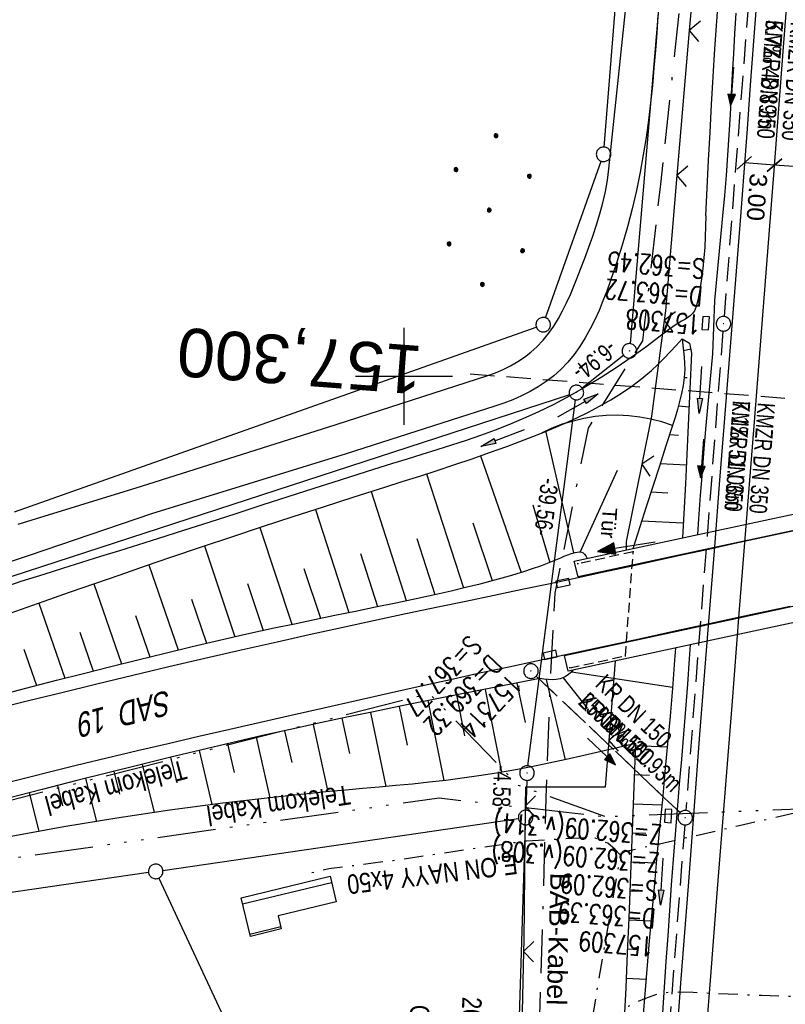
# Model space of a CAD drawing. Extents: x 510891 to 511237, y 467806 to 468748.
# Tile 11 of 28: x 510960 to 511039, y 468135 to 468237. Entities that reach past the tile are written whole.
import ezdxf
from ezdxf.enums import TextEntityAlignment as Align

# ---------------------------------------------------------------- set-up
doc = ezdxf.new("R2010")
doc.units = 0
doc.header["$LTSCALE"] = 10
doc.header["$MEASUREMENT"] = 0
for name, pattern in [('ACAD_ISO14W100', [25.5, 12, -3, 0.5, -3, 0.5, -3, 0.5, -3]), ('ACAD_ISO16W100', [73, 15, -6.5, 15, -6.5, 15, -7, 1, -7]), ('AUSGEZOGEN', [0]), ('LT00', [0]), ('LT08', [0.42, 0.2, -0.1, 0.02, -0.1]), ('LT12', [0.4, 0.3, -0.1]), ('LT17', [0.15, 0.1, -0.05]), ('STRICHLINIE2', [0.375, 0.25, -0.125])]:
    doc.linetypes.add(name, pattern=pattern)
doc.layers.get('0').update_dxf_attribs({"linetype": 'LT00'})
for name, color, linetype in [('--EK_FBR', 1, 'LT00'), ('--EK_Halt-Pfeil', 4, 'LT00'), ('--EK_Haltung', 7, 'STRICHLINIE2'), ('--EK_Haltung-Text', 140, 'LT00'), ('--EK_Schacht-Text', 5, 'LT00'), ('--EK_ST-93-1', 30, 'LT17'), ('--EL_DFK_AB_L', 21, 'LT00'), ('--EL_DFK_AB_P', 7, 'LT00'), ('--EL_Halt-Pfeil', 4, 'LT00'), ('--EL_Haltung', 182, 'STRICHLINIE2'), ('--EL_Haltung-Text', 182, 'LT00'), ('ABSTAND', 8, 'LT00'), ('BAB-KABEL', 220, 'ACAD_ISO16W100'), ('BAB-KABEL_TEXT', 221, 'Continuous'), ('BEMAßUNG', 255, 'Continuous'), ('DFK_AB_L', 21, 'LT00'), ('DFK_AB_P', 7, 'LT00'), ('DFK_BEB_SCHR', 254, 'LT00'), ('DFK_BEBAUUNG', 250, 'LT00'), ('DFK_BES-NAME', 255, 'LT00'), ('DFK_GZPKT', 250, 'LT00'), ('DFK_KATASTER', 250, 'LT00'), ('DFK_NUTZUNG', 250, 'LT00'), ('DL', 182, 'LT12'), ('DL_PFEIL', 201, 'LT00'), ('DL_TEXT', 182, 'LT00'), ('PFEIL', 140, 'AUSGEZOGEN'), ('STROM_TEXT', 80, 'Continuous'), ('STROM_UNTER', 80, 'LT08'), ('TELEKOM', 210, 'ACAD_ISO14W100'), ('TELEKOM_TEXT', 210, 'Continuous'), ('TOR_TEXT_B', 11, 'Continuous'), ('V099_AFBR_BAB', 250, 'LT00'), ('V099_BOESCH', 250, 'LT00'), ('V099_BOSCHUNG', 250, 'LT00'), ('V099_BR_KAPPE', 30, 'LT00'), ('V099_BR_WID', 30, 'LT17'), ('V099_GRABEN', 250, 'LT00'), ('V099_KA_PRUF', 182, 'LT00'), ('V099_LD_MARK', 250, 'LT00'), ('V099_RASTER', 250, 'LT00'), ('V099_SINKK', 182, 'LT00'), ('V099_TOR', 10, 'LT00'), ('V099_ZAUN', 40, 'LT00')]:
    doc.layers.add(name, color=color, linetype=linetype)
doc.styles.add('Arial', font='ARIAL.TTF')
doc.styles.add('Beschrift', font='ARIAL.TTF')
doc.styles.add('Haltungsbeschriftung', font='ARIAL.TTF', dxfattribs={"width": 0.75})
doc.styles.add('schachtbeschriftung', font='romans.shx', dxfattribs={"width": 0.75, "height": 2})
doc.styles.get("Standard").update_dxf_attribs({"font": 'ARIAL.TTF'})
doc.styles.add('Versorgungsltg', font='ARIAL.TTF', dxfattribs={"width": 0.8, "height": 2})

# ---------------------------------------------------------------- blocks, each defined once
blk = doc.blocks.new('SYMB7010')
at = {"color": 0, "linetype": 'ByBlock'}
for points in [[(-0.031408, 0.499213), (-0.093728, 0.49134), (-0.15457, 0.475719), (-0.212975, 0.452595), (-0.268021, 0.422333), (-0.31884, 0.385411), (-0.36463, 0.342411), (-0.40467, 0.29401), (-0.438329, 0.240973), (-0.465074, 0.184136), (-0.484486, 0.124395), (-0.496256, 0.062692), (-0.5002, 0)], [(-0.5002, 0), (-0.496256, -0.062692), (-0.484486, -0.124395), (-0.465075, -0.184136), (-0.438329, -0.240973), (-0.404671, -0.29401), (-0.36463, -0.342411), (-0.31884, -0.385411), (-0.268021, -0.422333), (-0.212975, -0.452595), (-0.154571, -0.475719), (-0.093728, -0.49134), (-0.031408, -0.499213), (0.031408, -0.499213)], [(0.5002, 0), (0.496256, 0.062692), (0.484485, 0.124395), (0.465074, 0.184136), (0.438329, 0.240973), (0.40467, 0.29401), (0.36463, 0.342411), (0.31884, 0.385411), (0.268021, 0.422333), (0.212975, 0.452595), (0.15457, 0.475719), (0.093728, 0.49134), (0.031408, 0.499213), (-0.031408, 0.499213)], [(0.031408, -0.499213), (0.093728, -0.491341), (0.15457, -0.475719), (0.212975, -0.452595), (0.268021, -0.422333), (0.31884, -0.385411), (0.36463, -0.342411), (0.404671, -0.294011), (0.438329, -0.240974), (0.465075, -0.184136), (0.484486, -0.124395), (0.496256, -0.062692), (0.500201, 0)]]:
    blk.add_lwpolyline(points, dxfattribs=at)
blk = doc.blocks.new('SYMB0003')
at = {"color": 0, "linetype": 'ByBlock'}
for p, q in [((-0.015712, 0), (0.010166, 0.012015)), ((0, -0.021257), (-0.015712, 0)), ((0.010166, 0.012015), (0, -0.021257))]:
    blk.add_line(p, q, dxfattribs=at)
for points in [[(-0.031395, 0.499013), (-0.093691, 0.491144), (-0.154509, 0.475528), (-0.21289, 0.452414), (-0.267913, 0.422164), (-0.318712, 0.385257), (-0.364484, 0.342274), (-0.404509, 0.293893), (-0.438154, 0.240877), (-0.464888, 0.184062), (-0.484292, 0.124345), (-0.496058, 0.062667), (-0.5, 0)], [(-0.5, 0), (-0.496058, -0.062667), (-0.484292, -0.124345), (-0.464888, -0.184062), (-0.438154, -0.240877), (-0.404509, -0.293893), (-0.364485, -0.342274), (-0.318712, -0.385257), (-0.267914, -0.422164), (-0.21289, -0.452414), (-0.154509, -0.475529), (-0.093691, -0.491144), (-0.031395, -0.499014), (0.031395, -0.499014)], [(0.5, 0), (0.496057, 0.062667), (0.484292, 0.124345), (0.464888, 0.184062), (0.438153, 0.240877), (0.404509, 0.293893), (0.364484, 0.342274), (0.318712, 0.385257), (0.267913, 0.422164), (0.21289, 0.452414), (0.154509, 0.475528), (0.093691, 0.491144), (0.031395, 0.499013), (-0.031395, 0.499013)], [(0.031395, -0.499014), (0.093691, -0.491144), (0.154509, -0.475529), (0.21289, -0.452414), (0.267914, -0.422164), (0.318712, -0.385257), (0.364485, -0.342274), (0.404509, -0.293893), (0.438154, -0.240877), (0.464889, -0.184062), (0.484292, -0.124345), (0.496058, -0.062667), (0.5, 0)]]:
    blk.add_lwpolyline(points, dxfattribs=at)
blk = doc.blocks.new('Ackerland7')
at = {"layer": 'DFK_NUTZUNG', "color": 0, "linetype": 'ByBlock'}
for p, q in [((-4, 3.93), (-4, 3.67)), ((-3.95, 3.63), (-3.95, 3.97)), ((-3.9, 3.99), (-3.9, 3.61)), ((-3.85, 3.6), (-3.85, 4)), ((-3.8, 3.99), (-3.8, 3.61)), ((-3.75, 3.63), (-3.75, 3.97)), ((-3.7, 3.93), (-3.7, 3.67)), ((-3.65, 3.8), (-3.65, 3.8)), ((3.7, 3.93), (3.7, 3.67)), ((3.75, 3.63), (3.75, 3.97)), ((3.8, 3.99), (3.8, 3.61)), ((3.85, 3.6), (3.85, 4)), ((3.9, 3.99), (3.9, 3.61)), ((3.95, 3.63), (3.95, 3.97)), ((4, 3.93), (4, 3.67)), ((4.05, 3.8), (4.05, 3.8)), ((-7.85, 0.13), (-7.85, -0.13)), ((-7.8, -0.17), (-7.8, 0.17)), ((-7.75, 0.19), (-7.75, -0.19)), ((-7.7, -0.2), (-7.7, 0.2)), ((-7.65, 0.19), (-7.65, -0.19)), ((-7.6, -0.17), (-7.6, 0.17)), ((-7.55, 0.13), (-7.55, -0.13)), ((-7.5, 0), (-7.5, 0)), ((-0.15, 0.13), (-0.15, -0.13)), ((-0.1, -0.17), (-0.1, 0.17)), ((-0.05, 0.19), (-0.05, -0.19)), ((0, -0.2), (0, 0.2)), ((0.05, 0.19), (0.05, -0.19)), ((0.1, -0.17), (0.1, 0.17)), ((0.15, 0.13), (0.15, -0.13)), ((0.2, 0), (0.2, 0)), ((7.55, 0.13), (7.55, -0.13)), ((7.6, -0.17), (7.6, 0.17)), ((7.65, 0.19), (7.65, -0.19)), ((7.7, -0.2), (7.7, 0.2)), ((7.75, 0.19), (7.75, -0.19)), ((7.8, -0.17), (7.8, 0.17)), ((7.85, 0.13), (7.85, -0.13)), ((7.9, 0), (7.9, 0)), ((-4, -3.67), (-4, -3.93)), ((-3.95, -3.97), (-3.95, -3.63)), ((-3.9, -3.61), (-3.9, -3.99)), ((-3.85, -4), (-3.85, -3.6)), ((-3.8, -3.61), (-3.8, -3.99)), ((-3.75, -3.97), (-3.75, -3.63)), ((-3.7, -3.67), (-3.7, -3.93)), ((-3.65, -3.8), (-3.65, -3.8)), ((3.7, -3.67), (3.7, -3.93)), ((3.75, -3.97), (3.75, -3.63)), ((3.8, -3.61), (3.8, -3.99)), ((3.85, -4), (3.85, -3.6)), ((3.9, -3.61), (3.9, -3.99)), ((3.95, -3.97), (3.95, -3.63)), ((4, -3.67), (4, -3.93)), ((4.05, -3.8), (4.05, -3.8))]:
    blk.add_line(p, q, dxfattribs=at)
for points in [[(-3.65, 3.8), (-3.67, 3.89), (-3.73, 3.96), (-3.81, 3.99), (-3.89, 3.99), (-3.97, 3.96), (-4.03, 3.89), (-4.05, 3.8), (-4.03, 3.71), (-3.97, 3.64), (-3.89, 3.6), (-3.81, 3.6), (-3.73, 3.64), (-3.67, 3.71), (-3.65, 3.8)], [(4.05, 3.8), (4.03, 3.89), (3.97, 3.96), (3.89, 3.99), (3.81, 3.99), (3.73, 3.96), (3.67, 3.89), (3.65, 3.8), (3.67, 3.71), (3.73, 3.64), (3.81, 3.61), (3.89, 3.61), (3.97, 3.64), (4.03, 3.71), (4.05, 3.8)], [(-7.5, 0), (-7.52, 0.09), (-7.58, 0.16), (-7.66, 0.19), (-7.74, 0.19), (-7.82, 0.16), (-7.88, 0.09), (-7.9, 0)], [(0.2, 0), (0.18, 0.09), (0.12, 0.16), (0.04, 0.19), (-0.04, 0.19), (-0.12, 0.16), (-0.18, 0.09), (-0.2, 0)], [(-0.2, 0), (-0.18, -0.09), (-0.12, -0.16), (-0.04, -0.19), (0.04, -0.19), (0.12, -0.16), (0.18, -0.09), (0.2, 0)], [(7.9, 0), (7.88, 0.09), (7.82, 0.16), (7.74, 0.19), (7.66, 0.19), (7.58, 0.16), (7.52, 0.09), (7.5, 0)], [(7.5, 0), (7.52, -0.09), (7.58, -0.16), (7.66, -0.19), (7.74, -0.19), (7.82, -0.16), (7.88, -0.09), (7.9, 0)], [(-7.9, 0), (-7.88, -0.09), (-7.82, -0.16), (-7.74, -0.19), (-7.66, -0.19), (-7.58, -0.16), (-7.52, -0.09), (-7.5, 0)], [(-3.65, -3.8), (-3.67, -3.71), (-3.73, -3.64), (-3.81, -3.61), (-3.89, -3.61), (-3.97, -3.64), (-4.03, -3.71), (-4.05, -3.8), (-4.03, -3.89), (-3.97, -3.96), (-3.89, -3.99), (-3.81, -3.99), (-3.73, -3.96), (-3.67, -3.89), (-3.65, -3.8)], [(4.05, -3.8), (4.03, -3.71), (3.97, -3.64), (3.89, -3.61), (3.81, -3.61), (3.73, -3.64), (3.67, -3.71), (3.65, -3.8), (3.67, -3.89), (3.73, -3.96), (3.81, -3.99), (3.89, -3.99), (3.97, -3.96), (4.03, -3.89), (4.05, -3.8)]]:
    blk.add_lwpolyline(points, dxfattribs=at)
blk = doc.blocks.new('Pfreil3')
at = {"layer": 'PFEIL'}
blk.add_hatch(color=256, dxfattribs=at).paths.add_polyline_path([(-1.55, 0.27), (-1.55, -0.27), (0, 0)])
for p, q in [((-1.55, 0), (-4.83, 0)), ((-1.55, -0.27), (-1.55, 0.27)), ((-1.55, 0.27), (0, 0)), ((0, 0), (-1.55, -0.27))]:
    blk.add_line(p, q, dxfattribs=at)
blk = doc.blocks.new('SYMB0070')
at = {"color": 0, "linetype": 'ByBlock'}
for p, q in [((-0.5, 0), (0.2, 0)), ((0.5, 0), (0.2, 0.1)), ((0.2, 0.1), (0.2, 0)), ((0.468, 0), (0.21, 0.086)), ((0.21, 0.086), (0.21, -0.086)), ((0.21, -0.086), (0.468, 0)), ((0.22, -0.072), (0.437, 0)), ((0.23, -0.058), (0.405, 0)), ((0.24, -0.045), (0.374, 0)), ((0.342, 0), (0.25, 0.031)), ((0.25, 0.031), (0.25, -0.031)), ((0.25, -0.031), (0.342, 0)), ((0.26, -0.017), (0.31, 0)), ((0.27, -0.003), (0.279, 0))]:
    blk.add_line(p, q, dxfattribs=at)
for points in [[(0.2, 0), (0.2, -0.1), (0.5, 0)], [(0.437, 0), (0.22, 0.072), (0.22, -0.072)], [(0.405, 0), (0.23, 0.058), (0.23, -0.058)], [(0.374, 0), (0.24, 0.045), (0.24, -0.045)], [(0.31, 0), (0.26, 0.017), (0.26, -0.017)], [(0.279, 0), (0.27, 0.003), (0.27, -0.003)]]:
    blk.add_lwpolyline(points, dxfattribs=at)
blk = doc.blocks.new('SYMB0011')
at = {"color": 0, "linetype": 'ByBlock'}
for p, q in [((0.5, 0), (-0.5, 0)), ((0, 0.5), (0, -0.5))]:
    blk.add_line(p, q, dxfattribs=at)
blk = doc.blocks.new('SYMB0024')
at = {"color": 0, "linetype": 'ByBlock'}
for p, q in [((-0.5, 0.5), (0, 0)), ((0, 0), (0.5, 0.5))]:
    blk.add_line(p, q, dxfattribs=at)
blk = doc.blocks.new('_Oblique')
at = {"color": 0, "linetype": 'ByBlock', "lineweight": -2}
blk.add_line((-0.5, -0.5), (0.5, 0.5), dxfattribs=at)
blk = doc.blocks.new('SYMB0652')
at = {"color": 0, "linetype": 'ByBlock'}
blk.add_lwpolyline([(-0.15, -0.075), (0.15, -0.075), (0.15, 0.075), (-0.15, 0.075), (-0.15, -0.075)], dxfattribs=at)

msp = doc.modelspace()

# ---------------------------------------------------------------- linework, layer by layer
at = {"layer": '--EK_FBR'}
for points in [[(511036.33, 468239.05), (511035.99, 468234.54), (511035.65, 468230.02), (511035.32, 468225.51), (511034.98, 468221), (511034.64, 468216.49), (511034.3, 468212.16), (511033.97, 468207.83), (511033.63, 468203.5), (511033.28, 468199.17), (511032.94, 468194.84), (511032.47, 468188.85), (511031.99, 468182.86), (511031.52, 468176.87), (511031.05, 468170.88), (511030.44, 468163.07), (511029.84, 468155.25), (511029.25, 468147.44), (511028.88, 468142.67), (511028.52, 468137.91), (511028.16, 468133.15)], [(511040.17, 468184.07), (511037.12, 468183.42), (511034.08, 468182.76), (511031.04, 468182.1), (511028.42, 468181.53), (511025.8, 468180.96), (511023.18, 468180.38), (511020.56, 468179.81), (511017.94, 468179.24), (511015.05, 468178.63), (511012.16, 468178.02), (511009.27, 468177.42), (511006.37, 468176.81), (511003.48, 468176.21), (511000.17, 468175.51), (510996.86, 468174.8), (510993.55, 468174.09), (510990.24, 468173.36), (510986.94, 468172.62), (510983.22, 468171.78), (510979.49, 468170.92), (510975.77, 468170.05), (510972.06, 468169.16), (510968.34, 468168.27), (510964.63, 468167.36), (510961.45, 468166.58), (510958.27, 468165.79)], [(510958.85, 468158.08), (510966.21, 468159.91), (510969.37, 468160.68), (510972.54, 468161.43), (510975.7, 468162.17), (510978.87, 468162.9), (510982.04, 468163.63), (510985.21, 468164.35), (510988.38, 468165.07), (510991.72, 468165.84), (510995.06, 468166.6), (510998.41, 468167.35), (511001.75, 468168.1), (511005.1, 468168.84), (511007.94, 468169.46), (511010.79, 468170.07), (511013.64, 468170.68), (511016.49, 468171.29), (511020.35, 468172.13), (511024.2, 468172.96), (511028.05, 468173.79), (511031.9, 468174.63), (511035.84, 468175.48), (511039.77, 468176.32)]]:
    msp.add_lwpolyline(points, dxfattribs=at)
at = {"layer": '--EK_Haltung'}
for p, q in [((511036.62, 468253.42), (511032.96, 468206.17)), ((511032.84, 468204.67), (511029.02, 468155.26)), ((511013.61, 468169.1), (511028.42, 468155.03)), ((511028.9, 468153.76), (511025.13, 468104.41))]:
    msp.add_line(p, q, dxfattribs=at)
at = {"layer": '--EK_ST-93-1', "ltscale": 2.5}
msp.add_line((511046.7, 468197.15), (511006.81, 468200.23), dxfattribs=at)
at = {"layer": '--EL_DFK_AB_L'}
for p, q in [((511032.35, 468310.32), (511023.27, 468203.38)), ((511022.62, 468202.17), (511018.34, 468198.8)), ((511012.76, 468159.85), (511017.65, 468197.6)), ((511012.64, 468158.36), (511012.54, 468155.28)), ((511010.39, 468083.97), (511012.5, 468153.78))]:
    msp.add_line(p, q, dxfattribs=at)
at = {"layer": '--EL_Haltung'}
for p, q in [((511036.62, 468253.42), (511032.96, 468206.17)), ((511032.84, 468204.67), (511029.02, 468155.26)), ((511013.61, 468169.1), (511028.42, 468155.03)), ((511028.9, 468153.76), (511025.13, 468104.41))]:
    msp.add_line(p, q, dxfattribs=at)
at = {"layer": 'BAB-KABEL', "ltscale": 0.03, "flags": 128}
msp.add_lwpolyline([(511063.96, 468740.16), (511063.49, 468733.84), (511060.19, 468701.53), (511057.08, 468664.66), (511056.43, 468650.82), (511054.99, 468627.35), (511052.95, 468605.43), (511049.19, 468596.3), (511059.09, 468575.15), (511054.14, 468520.82), (511051.23, 468479.15), (511037.23, 468470.79), (511045.26, 468448.06), (511044.92, 468439.98), (511042.53, 468409.45), (511040.82, 468387.58), (511040.8, 468380.74), (511039.87, 468360.42), (511037.49, 468335.46), (511035.52, 468314.42), (511033.55, 468298.99), (511031.58, 468281.79), (511031.07, 468265.01), (511029.2, 468245.62), (511027.96, 468234.25), (511026.41, 468219.83), (511024.54, 468203.66), (511018.95, 468194.66), (511015.54, 468177.67), (511015.02, 468168.02), (511014.61, 468156.54), (511013.25, 468109.86), (511013.37, 468096.38), (511012.91, 468071.59), (511011.78, 468057.76), (511009.4, 468029.9), (511008.05, 468012.12), (511006.58, 467994.77), (511005.67, 467973.47), (511004.31, 467950.83), (511002.95, 467933.27), (511001.25, 467917.29), (510999.1, 467894.74), (510997.06, 467871.06), (510995.03, 467842.74), (510993.67, 467820.56), (510993.46, 467817.79)], dxfattribs=at)
at = {"layer": 'BEMAßUNG'}
for p, q in [((511038.15, 468221.77), (511035.05, 468222.01)), ((511046.59, 468221.14), (511038.15, 468221.77))]:
    msp.add_line(p, q, dxfattribs=at)
at = {"layer": 'DFK_AB_L'}
for p, q in [((511032.35, 468310.32), (511023.27, 468203.38)), ((511022.62, 468202.17), (511018.34, 468198.8)), ((511012.76, 468159.85), (511017.65, 468197.6)), ((511012.64, 468158.36), (511012.54, 468155.28)), ((511010.39, 468083.97), (511012.5, 468153.78))]:
    msp.add_line(p, q, dxfattribs=at)
at = {"layer": 'DFK_BEB_SCHR'}
for p, q in [((510992.54, 468147.8), (510983.37, 468145.59)), ((510984.11, 468142.51), (510987.29, 468143.28))]:
    msp.add_line(p, q, dxfattribs=at)
at = {"layer": 'DFK_BEBAUUNG'}
msp.add_lwpolyline([(510983.21, 468146.26), (510992.38, 468148.47), (510993.01, 468145.85), (510987.02, 468144.41), (510987.35, 468143.05), (510984.17, 468142.28), (510983.21, 468146.26)], dxfattribs=at)
at = {"layer": 'DFK_KATASTER'}
for p, q in [((511020.61, 468223.64), (511027.56, 468310.75)), ((511014.58, 468206.04), (511020.3, 468222.18)), ((510959.88, 468186.04), (511013.62, 468205.08)), ((511017.04, 468198.11), (510913.04, 468164.18)), ((510975.16, 468149.08), (511011.78, 468154.42)), ((510973.68, 468148.86), (510919.67, 468140.98)), ((510974.74, 468148.29), (510990.45, 468114.59))]:
    msp.add_line(p, q, dxfattribs=at)
at = {"layer": 'DL'}
msp.add_line((511013.61, 468169.1), (511028.42, 468155.03), dxfattribs=at)
at = {"layer": 'STROM_UNTER', "flags": 128}
for points in [[(510935.81, 468055.66), (510936.53, 468056.2), (510937.26, 468056.2), (510942.05, 468054.39), (510945.97, 468052.97), (510953.12, 468050.29), (510961.12, 468047.27), (510968.86, 468044.39), (510976.37, 468041.64), (510983.97, 468038.71), (510992.48, 468035.5), (511002, 468031.83), (511007.63, 468029.67), (511008.63, 468029.46), (511009.35, 468029.07), (511010.18, 468030.16), (511011.56, 468033.35), (511012.65, 468035.73), (511013.05, 468040.33), (511013.49, 468045.46), (511014.03, 468051.81), (511014.06, 468057.65), (511014.09, 468063.43), (511014.13, 468069.94), (511014, 468077.49), (511013.86, 468081.47), (511013.85, 468082.83), (511013.74, 468083.43), (511013.48, 468084.14), (511012.27, 468085.78), (511010.77, 468088.06), (511009.63, 468090.72), (511008.1, 468094.63), (511007.48, 468096.09), (511007.33, 468097.63), (511007.42, 468100.22), (511007.58, 468105.61), (511007.87, 468113.1), (511008.03, 468118.86), (511008.31, 468125.09), (511008.47, 468132.62), (511017.35, 468132.07), (511018.85, 468131.98), (511019.6, 468132.11), (511020.32, 468132.75), (511021.84, 468134.1), (511023.11, 468135.09), (511024.8, 468135.88), (511026.15, 468136.37), (511027.61, 468136.57), (511029.76, 468136.51), (511036.81, 468136.2), (511047.62, 468135.83), (511054.76, 468135.57), (511057.98, 468135.43), (511060.38, 468135.85), (511063.2, 468136.61), (511064.14, 468137.66), (511065, 468138.73), (511065.14, 468141.12), (511065.33, 468144.83), (511065.55, 468149.34), (511065.61, 468151.12), (511066.97, 468157.53), (511067.86, 468161.75), (511070.98, 468163.82), (511075.96, 468166.48), (511083.46, 468169.33), (511090.08, 468171.9), (511095.64, 468173.7), (511099.03, 468174.85), (511098.46, 468176.56), (511096.2, 468183.29), (511094.16, 468190.57), (511092.32, 468198.34), (511091.58, 468202.36), (511091.32, 468203.84), (511089.9, 468204.91), (511088.92, 468205.64), (511088.5, 468205.91), (511087.37, 468204.27)], [(511087.78, 468204.23), (511088.55, 468204.78), (511090.41, 468203.36), (511088.81, 468173.87), (511068.89, 468169.01), (511067.55, 468168.25), (511066.46, 468166.91), (511065.86, 468165.91), (511065.36, 468164.65), (511064.68, 468161.5), (511064.55, 468160.62), (511058.25, 468159.09), (511034.5, 468153.66), (511022.7, 468150.98), (511022.27, 468150.67), (511018.9, 468131.17), (511017.81, 468125.2), (511017.52, 468123.31), (511016.9, 468122.35), (511016.07, 468121.86), (510995.28, 468104.91), (510993.55, 468102.99), (510992.55, 468102.36), (510981.24, 468098.12)], [(511022.27, 468150.67), (511021.75, 468151.24), (511020.97, 468151.87), (511020.25, 468152.17), (511019.69, 468152.4), (511018.98, 468152.45), (511012.61, 468152.1), (511010.34, 468151.77), (510998.87, 468150.08), (510992.25, 468149.23), (510990.51, 468148.83), (510990.74, 468148.08)]]:
    msp.add_lwpolyline(points, dxfattribs=at)
at = {"layer": 'TELEKOM', "ltscale": 0.05, "flags": 128}
for points in [[(510911.65, 468142.8), (510921.84, 468144.99), (510984.18, 468153.82), (511003.6, 468156.55), (511020.72, 468154.63), (511059.47, 468156.15), (511068.33, 468168.05), (511075.41, 468170.14), (511105.68, 468181.4), (511132.57, 468183.97), (511178.69, 468205.63), (511194.29, 468213.24), (511204.08, 468216.99)], [(511020.69, 468154.63), (511020.69, 468154.63), (511011.78, 468157.83), (511002.63, 468167.29), (510911.73, 468144.12)]]:
    msp.add_lwpolyline(points, dxfattribs=at)
at = {"layer": 'V099_AFBR_BAB'}
for points in [[(510960.26, 468184.78), (510972.94, 468188.67), (510993.02, 468195.04), (511008.63, 468200.1), (511009.42, 468200.38), (511010.2, 468200.71), (511010.96, 468201.09), (511011.7, 468201.52), (511012.4, 468201.99), (511013.07, 468202.51), (511013.69, 468203.06), (511014.32, 468203.72), (511014.89, 468204.43), (511015.41, 468205.17), (511015.89, 468205.95), (511016.33, 468206.76), (511016.74, 468207.59), (511017.13, 468208.44), (511017.49, 468209.3), (511017.84, 468210.17), (511018.18, 468211.05), (511018.61, 468212.19), (511019.03, 468213.33), (511019.44, 468214.46), (511019.81, 468215.61), (511020.16, 468216.75), (511020.46, 468217.9), (511020.73, 468219.06), (511020.94, 468220.23), (511021.09, 468221.41), (511023.55, 468244.88)], [(511036.33, 468239.05), (511035.99, 468234.54), (511035.65, 468230.02), (511035.32, 468225.51), (511034.98, 468221), (511034.64, 468216.49), (511034.3, 468212.16), (511033.97, 468207.83), (511033.63, 468203.5), (511033.28, 468199.17), (511032.94, 468194.84), (511032.47, 468188.85), (511031.99, 468182.86), (511031.52, 468176.87), (511031.05, 468170.88), (511030.44, 468163.07), (511029.84, 468155.25), (511029.25, 468147.44), (511028.88, 468142.67), (511028.52, 468137.91), (511028.16, 468133.15)], [(511026.15, 468237.24), (511026.03, 468235.42), (511025.89, 468233.61), (511025.74, 468231.8), (511025.57, 468229.99), (511025.38, 468228.19), (511025.17, 468226.4), (511024.92, 468224.61), (511024.64, 468222.83), (511024.32, 468221.06), (511023.93, 468219.16), (511023.49, 468217.28), (511023, 468215.4), (511022.46, 468213.53), (511021.87, 468211.66), (511021.23, 468209.78), (511020.87, 468208.78), (511020.48, 468207.78), (511020.08, 468206.8), (511019.64, 468205.83), (511019.17, 468204.89), (511018.66, 468203.97), (511018.11, 468203.09), (511017.51, 468202.25), (511016.85, 468201.45), (511016.14, 468200.71), (511015.41, 468200.07), (511014.64, 468199.48), (511013.82, 468198.94), (511012.97, 468198.45), (511012.09, 468198.01), (511011.19, 468197.6), (511010.28, 468197.24), (511009.35, 468196.93), (510994.02, 468192.01), (510974, 468185.84), (510961.37, 468181.55), (510936.67, 468173.37)], [(511040.17, 468184.07), (511037.12, 468183.42), (511034.08, 468182.76), (511031.04, 468182.1), (511028.42, 468181.53), (511025.8, 468180.96), (511023.18, 468180.38), (511020.56, 468179.81), (511017.94, 468179.24), (511015.05, 468178.63), (511012.16, 468178.02), (511009.27, 468177.42), (511006.37, 468176.81), (511003.48, 468176.21), (511000.17, 468175.51), (510996.86, 468174.8), (510993.55, 468174.09), (510990.24, 468173.36), (510986.94, 468172.62), (510983.22, 468171.78), (510979.49, 468170.92), (510975.77, 468170.05), (510972.06, 468169.16), (510968.34, 468168.27), (510964.63, 468167.36), (510961.45, 468166.58), (510958.27, 468165.79)], [(510958.85, 468158.08), (510966.21, 468159.91), (510969.37, 468160.68), (510972.54, 468161.43), (510975.7, 468162.17), (510978.87, 468162.9), (510982.04, 468163.63), (510985.21, 468164.35), (510988.38, 468165.07), (510991.72, 468165.84), (510995.06, 468166.6), (510998.41, 468167.35), (511001.75, 468168.1), (511005.1, 468168.84), (511007.94, 468169.46), (511010.79, 468170.07), (511013.64, 468170.68), (511016.49, 468171.29), (511020.35, 468172.13), (511024.2, 468172.96), (511028.05, 468173.79), (511031.9, 468174.63), (511035.84, 468175.48), (511039.77, 468176.32)]]:
    msp.add_lwpolyline(points, dxfattribs=at)
at = {"layer": 'V099_BOESCH'}
for points in [[(511028.63, 468203.86), (511028.72, 468203.23), (511028.79, 468202.6), (511028.85, 468201.97), (511028.89, 468201.34), (511028.9, 468200.72), (511028.85, 468199.89), (511028.74, 468199.06), (511028.58, 468198.23), (511028.38, 468197.41), (511028.15, 468196.59), (511027.91, 468195.77), (511027.65, 468194.95), (511026.97, 468192.84), (511026.3, 468190.74), (511025.62, 468188.64), (511024.95, 468186.56), (511024.27, 468184.48), (511023.55, 468182.24)], [(511027.65, 468194.95), (511026.55, 468195.31), (511025.43, 468195.6), (511024.29, 468195.81), (511023.14, 468195.94), (511021.98, 468195.99), (511020.82, 468195.96), (511019.67, 468195.85), (511018.53, 468195.66), (511017.4, 468195.4), (511016.29, 468195.06), (511015.21, 468194.65), (511014.16, 468194.16)], [(510957.87, 468167.05), (510961.03, 468167.87), (510964.2, 468168.67), (510966.99, 468169.38), (510969.78, 468170.09), (510972.58, 468170.79), (510975.38, 468171.47), (510978.18, 468172.15), (510980.98, 468172.81), (510983.79, 468173.45), (510986.61, 468174.07), (510988.7, 468174.51), (510990.79, 468174.95), (510992.88, 468175.37), (510994.98, 468175.8), (510997.07, 468176.23), (510999.16, 468176.67), (511001.24, 468177.11), (511003.32, 468177.56), (511004.84, 468177.9), (511006.34, 468178.26), (511007.85, 468178.63), (511009.35, 468179.02), (511010.85, 468179.44), (511012.35, 468179.9), (511013.23, 468180.18), (511014.1, 468180.48), (511014.96, 468180.8), (511015.79, 468181.15), (511016.14, 468181.31), (511016.49, 468181.46), (511016.85, 468181.61), (511017.23, 468181.74), (511017.63, 468181.84), (511017.84, 468181.88), (511018.06, 468181.9), (511018.26, 468181.88), (511018.43, 468181.81), (511018.59, 468181.68), (511018.72, 468181.51), (511018.84, 468181.3)], [(511017.4, 468169.68), (511017.17, 468169.47), (511016.93, 468169.27), (511016.68, 468169.1), (511016.43, 468168.95), (511016.06, 468168.82), (511015.67, 468168.75), (511015.26, 468168.73), (511014.84, 468168.75), (511014.41, 468168.79), (511013.98, 468168.85), (511005.09, 468167.11), (511002.34, 468166.55), (510999.59, 468166), (510996.84, 468165.43), (510994.1, 468164.86), (510991.36, 468164.28), (510988.62, 468163.68), (510985.42, 468162.97), (510982.22, 468162.23), (510979.03, 468161.48), (510975.85, 468160.71), (510972.67, 468159.93), (510969.48, 468159.13), (510966.31, 468158.33), (510962.72, 468157.41), (510959.13, 468156.49)], [(511023.87, 468162.17), (511022.08, 468161.74), (511020.29, 468161.32), (511018.5, 468160.91), (511016.71, 468160.51), (511014.92, 468160.13), (511013.12, 468159.76), (511011.32, 468159.42), (511009.51, 468159.1), (511007.7, 468158.81), (511006, 468158.57), (511004.29, 468158.36), (511002.58, 468158.16), (511000.87, 468157.98), (510999.15, 468157.82), (510997.44, 468157.66), (510995.72, 468157.51), (510994, 468157.36), (510992.28, 468157.2), (510986.8, 468156.64), (510981.32, 468156), (510975.86, 468155.27), (510970.4, 468154.46), (510964.97, 468153.56), (510959.54, 468152.58)], [(511022.73, 468134.41), (511022.86, 468136.98), (511023.02, 468140.57), (511023.18, 468144.17), (511023.32, 468147.77), (511023.47, 468151.37), (511023.6, 468154.97), (511023.74, 468158.57), (511023.87, 468162.17)]]:
    msp.add_lwpolyline(points, dxfattribs=at)
at = {"layer": 'V099_BOSCHUNG'}
for p, q in [((511029.52, 468202.81), (511028.79, 468202.65)), ((511029.16, 468199.86), (511028.84, 468199.86)), ((511029.35, 468196.84), (511028.25, 468196.92)), ((511017.5, 468181.81), (511014.6, 468194.38)), ((511028.27, 468193.91), (511027.33, 468193.96)), ((511007.86, 468191.81), (511012.05, 468179.8)), ((511029.06, 468190.86), (511026.38, 468191)), ((511002.3, 468189.95), (511006.11, 468178.2)), ((511018.12, 468181.89), (511021.97, 468190.32)), ((510996.6, 468188.13), (511000.22, 468176.89)), ((511027.17, 468187.96), (511025.43, 468188.05)), ((511013.26, 468186.77), (511015.01, 468180.82)), ((510990.88, 468186.29), (510994.32, 468175.67)), ((511007.09, 468184.91), (511009.08, 468178.95)), ((511028.76, 468184.87), (511024.47, 468185.09)), ((510985.15, 468184.43), (510988.43, 468174.45)), ((510979.43, 468182.53), (510982.56, 468173.17)), ((511001.31, 468183.28), (511003.16, 468177.53)), ((510995.5, 468181.74), (510997.26, 468176.27)), ((510973.72, 468180.58), (510976.73, 468171.8)), ((510989.69, 468180.21), (510991.38, 468175.07)), ((510968.04, 468178.61), (510970.89, 468170.37)), ((510983.89, 468178.65), (510985.49, 468173.82)), ((510962.37, 468176.63), (510965.05, 468168.89)), ((510978.11, 468177.03), (510979.65, 468172.49)), ((510972.34, 468175.34), (510973.82, 468171.09)), ((510966.59, 468173.62), (510967.97, 468169.63)), ((510960.84, 468171.89), (510962.14, 468168.15)), ((511017.25, 468169.55), (511027.64, 468167.96)), ((511011.62, 468168.38), (511012.48, 468164.31)), ((511014.62, 468168.77), (511016.6, 468160.49)), ((511016.37, 468168.93), (511018.85, 468165.81)), ((511008.35, 468167.74), (511010.04, 468159.19)), ((511002.45, 468166.58), (511004.11, 468158.33)), ((511005.4, 468167.17), (511006.24, 468162.94)), ((510996.55, 468165.37), (510998.13, 468157.72)), ((510999.5, 468165.98), (511000.31, 468161.99)), ((510993.6, 468164.76), (510994.37, 468161.11)), ((510987.7, 468163.48), (510988.43, 468160.19)), ((510990.65, 468164.13), (510992.14, 468157.18)), ((510981.81, 468162.14), (510982.5, 468159.18)), ((510984.75, 468162.82), (510986.17, 468156.57)), ((510978.88, 468161.44), (510980.21, 468155.86)), ((511023.86, 468161.95), (511027.11, 468161.83)), ((510975.95, 468160.74), (510976.59, 468158.1)), ((510970.11, 468159.29), (510970.7, 468156.94)), ((510973.03, 468160.02), (510974.25, 468155.04)), ((510967.2, 468158.56), (510968.31, 468154.12)), ((511023.75, 468158.95), (511025.29, 468158.89)), ((510961.38, 468157.07), (510962.39, 468153.11)), ((510964.29, 468157.82), (510964.82, 468155.72)), ((511023.64, 468155.95), (511026.55, 468155.85)), ((511023.53, 468152.95), (511024.89, 468152.9)), ((511023.41, 468149.96), (511025.98, 468149.87)), ((511023.29, 468146.96), (511024.5, 468146.92)), ((511023.17, 468143.97), (511025.43, 468143.87)), ((511023.04, 468140.98), (511024.1, 468140.93)), ((511022.9, 468137.98), (511024.91, 468137.88))]:
    msp.add_line(p, q, dxfattribs=at)
at = {"layer": 'V099_BR_KAPPE'}
for points in [[(511074.13, 468193.14), (511074.52, 468191.55), (511061.84, 468188.8), (511046.25, 468185.43), (511031.02, 468182.15), (511017.93, 468179.33), (511017.52, 468180.94), (511030.78, 468183.81), (511046.18, 468187.12), (511061.56, 468190.43), (511074.13, 468193.14)], [(511073.12, 468183.42), (511073.45, 468181.82), (511063.28, 468179.62), (511048.04, 468176.33), (511032.19, 468172.9), (511016.9, 468169.62), (511016.51, 468171.24), (511031.93, 468174.57), (511047.65, 468177.95), (511063.04, 468181.28), (511073.12, 468183.42)]]:
    msp.add_lwpolyline(points, dxfattribs=at)
at = {"layer": 'V099_BR_WID'}
msp.add_lwpolyline([(511017.06, 468169.96), (511022.8, 468171.19), (511023.6, 468181.91), (511017.9, 468180.68)], dxfattribs=at)
at = {"layer": 'V099_GRABEN'}
for points in [[(511031.09, 468216.55), (511031.23, 468219.41), (511031.37, 468222.28), (511031.52, 468225.15), (511031.67, 468228.02), (511031.84, 468230.88), (511032.02, 468233.75), (511032.22, 468236.61), (511032.43, 468239.47)], [(511034.17, 468237.44), (511034.04, 468235.35), (511033.92, 468233.26), (511033.8, 468231.17), (511033.69, 468229.08), (511033.57, 468226.99), (511033.45, 468224.9), (511033.31, 468222.81), (511033.16, 468220.72), (511033, 468218.64), (511032.81, 468216.55), (511031.98, 468207.82), (511031.76, 468202.33), (511031.09, 468194.93), (511030.89, 468192.53), (511030.69, 468190.12), (511030.51, 468187.72), (511030.34, 468185.31), (511030.23, 468183.69)], [(511031.09, 468216.55), (511031.05, 468215.47), (511031.01, 468214.39), (511030.96, 468213.31), (511030.88, 468212.22), (511030.78, 468211.13), (511030.65, 468210.04), (511030.47, 468208.93), (511030.24, 468207.82), (511030.16, 468207.45), (511030.05, 468207.1), (511029.91, 468206.77), (511029.71, 468206.49), (511029.48, 468206.25), (511029.2, 468206.05), (511028.9, 468205.87), (511028.59, 468205.7), (511028.12, 468205.41), (511027.67, 468205.1), (511027.23, 468204.79), (511026.8, 468204.46), (511026.38, 468204.13), (511024.91, 468203.02), (511023.4, 468201.94), (511021.86, 468200.89), (511020.3, 468199.88), (511018.7, 468198.91), (511017.08, 468197.98), (511015.43, 468197.11), (511013.76, 468196.3), (511012.31, 468195.65), (511010.85, 468195.04), (511009.37, 468194.46), (511007.88, 468193.92), (511006.38, 468193.4), (511004.87, 468192.9), (511003.36, 468192.42), (511001.84, 468191.94), (511000.32, 468191.48), (510998.8, 468191.01), (510996.1, 468190.17), (510993.41, 468189.31), (510990.72, 468188.45), (510988.03, 468187.58), (510985.35, 468186.71), (510982.66, 468185.83), (510979.98, 468184.97), (510977.29, 468184.1), (510974.6, 468183.25), (510972.65, 468182.64), (510970.69, 468182.03), (510968.74, 468181.43), (510966.78, 468180.82), (510964.83, 468180.21), (510962.88, 468179.59), (510960.54, 468178.84), (510958.21, 468178.08)], [(510959.43, 468175.6), (510962.94, 468176.82), (510965.55, 468177.74), (510968.15, 468178.65), (510970.76, 468179.56), (510973.37, 468180.46), (510975.98, 468181.36), (510979.12, 468182.42), (510982.26, 468183.47), (510985.41, 468184.51), (510988.56, 468185.54), (510991.71, 468186.56), (510994.86, 468187.57), (510998.01, 468188.58), (510999.81, 468189.15), (511001.62, 468189.73), (511003.42, 468190.31), (511005.22, 468190.91), (511007.01, 468191.51), (511008.8, 468192.14), (511010.59, 468192.78), (511012.38, 468193.46), (511014.16, 468194.16), (511015.38, 468194.66), (511016.59, 468195.19), (511017.79, 468195.73), (511018.98, 468196.31), (511020.14, 468196.92), (511021.28, 468197.57), (511022.39, 468198.26), (511023.46, 468198.99), (511024.49, 468199.77), (511025.48, 468200.61), (511026.14, 468201.23), (511026.78, 468201.87), (511027.41, 468202.52), (511028.02, 468203.19), (511028.63, 468203.86)], [(511028.63, 468203.86), (511029.39, 468203.41), (511029.61, 468202.4), (511029.26, 468194.97), (511029.11, 468191.94), (511028.97, 468188.91), (511028.81, 468185.88), (511028.68, 468183.35)], [(511029.47, 468172.32), (511029.37, 468170.87), (511029.18, 468168.29), (511028.98, 468165.7), (511028.77, 468163.12), (511028.56, 468160.53), (511028.34, 468157.95), (511028.13, 468155.36), (511027.92, 468152.78), (511027.72, 468150.19), (511027.52, 468147.6), (511027.33, 468144.96), (511027.15, 468142.32), (511026.97, 468139.68), (511026.8, 468137.04), (511026.63, 468134.4)], [(511027.96, 468171.99), (511027.86, 468170.74), (511027.64, 468167.86), (511027.39, 468164.99), (511027.13, 468162.11), (511026.87, 468159.23), (511026.6, 468156.35), (511026.32, 468153.48), (511026.05, 468150.6), (511025.78, 468147.72), (511025.25, 468141.83), (511024.75, 468135.93), (511024.28, 468130.03)]]:
    msp.add_lwpolyline(points, dxfattribs=at)
at = {"layer": 'V099_LD_MARK'}
msp.add_lwpolyline([(511030.82, 468128.26), (511031.55, 468137.72), (511032.29, 468147.18), (511033.04, 468156.64), (511033.78, 468166.09), (511034.52, 468175.55), (511035.27, 468185.01), (511036.01, 468194.47), (511037.04, 468207.62), (511038.07, 468220.78), (511039.09, 468233.93), (511040.11, 468247.09)], dxfattribs=at)
at = {"layer": 'V099_RASTER'}
for p, q in [((511000, 468195), (511000, 468205)), ((511005, 468200), (510995, 468200))]:
    msp.add_line(p, q, dxfattribs=at)
at = {"layer": 'V099_ZAUN'}
for p, q in [((511030.66, 468250.6), (511029.38, 468235.65)), ((511029.38, 468235.65), (511028.1, 468220.7)), ((511021.74, 468170.66), (511021.1, 468162.48)), ((511012.3, 468140.71), (511011.97, 468125.71))]:
    msp.add_line(p, q, dxfattribs=at)
for points in [[(511028.1, 468220.7), (511026.91, 468206.77), (511026.78, 468205.76)], [(511026.78, 468205.76), (511025.5, 468195.89), (511024.49, 468190.95)], [(511024.49, 468190.95), (511022.87, 468182.97), (511022.87, 468182.14)], [(511021.1, 468162.48), (511020.72, 468157.66), (511012.49, 468157.65), (511012.47, 468155.71)], [(511012.47, 468155.71), (511012.33, 468141.85), (511012.3, 468140.71)]]:
    msp.add_lwpolyline(points, dxfattribs=at)

# ---------------------------------------------------------------- block references
at = {"layer": '--EK_Halt-Pfeil', "yscale": 4, "zscale": 4}
for p, xscale, rotation in [((511033.79, 468229.87), 4.000000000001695, 265.5693100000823), ((511030.68, 468191.53), 4.000000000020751, 265.5762900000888), ((511020.33, 468161.34), 3.999999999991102, 316.446230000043)]:
    msp.add_blockref('SYMB0070', p, dxfattribs=dict(at, xscale=xscale, rotation=rotation))
at = {"layer": '--EL_DFK_AB_P', "xscale": 1.500000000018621, "yscale": 1.5, "zscale": 1.5, "rotation": 264.7377099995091}
for p in [(511023.21, 468202.63), (511017.75, 468198.34), (511012.66, 468159.11), (511012.52, 468154.53)]:
    msp.add_blockref('SYMB0003', p, dxfattribs=at)
at = {"layer": '--EL_Halt-Pfeil', "yscale": 4, "zscale": 4}
for p, xscale, rotation in [((511033.79, 468229.87), 4.000000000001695, 265.5693100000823), ((511030.68, 468191.53), 4.000000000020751, 265.5762900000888), ((511020.33, 468161.34), 3.999999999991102, 316.446230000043)]:
    msp.add_blockref('SYMB0070', p, dxfattribs=dict(at, xscale=xscale, rotation=rotation))
at = {"layer": 'BEMAßUNG', "xscale": 1.4, "yscale": 1.4, "zscale": 1.4}
for p, rotation in [((511035.05, 468222.01), 175.7013016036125), ((511038.15, 468221.77), 175.7013016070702), ((511038.15, 468221.77), 355.7013016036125)]:
    msp.add_blockref('_Oblique', p, dxfattribs=dict(at, rotation=rotation))
at = {"layer": 'DFK_AB_P', "xscale": 1.500000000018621, "yscale": 1.5, "zscale": 1.5, "rotation": 264.7377099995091}
for p in [(511023.21, 468202.63), (511017.75, 468198.34), (511012.66, 468159.11), (511012.52, 468154.53)]:
    msp.add_blockref('SYMB0003', p, dxfattribs=at)
at = {"layer": 'DFK_GZPKT', "xscale": 1.500000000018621, "yscale": 1.5, "zscale": 1.5, "rotation": 264.7377099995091}
for p in [(511020.55, 468222.89), (511014.33, 468205.33), (510974.42, 468148.97)]:
    msp.add_blockref('SYMB7010', p, dxfattribs=at)
at = {"layer": 'DFK_NUTZUNG', "rotation": 264.7376999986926}
msp.add_blockref('Ackerland7', (511008.77, 468217.14), dxfattribs=at)
at = {"layer": 'DL_PFEIL', "xscale": 3.999999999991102, "yscale": 4, "zscale": 4, "rotation": 316.446230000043}
msp.add_blockref('SYMB0070', (511020.33, 468161.34), dxfattribs=at)
at = {"layer": 'PFEIL'}
for p, rotation in [((511030.39, 468196.19), 266.7335622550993), ((511019.99, 468198.19), 29.58600314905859), ((511007.92, 468192.78), 201.3430740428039), ((511026.4, 468145.5), 266.6861650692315)]:
    msp.add_blockref('Pfreil3', p, dxfattribs=dict(at, rotation=rotation))
at = {"layer": 'V099_BR_WID', "xscale": 0.1000000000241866, "yscale": 0.09999999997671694, "zscale": 0.1, "rotation": 266.2802999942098}
for p in [(511023.6, 468181.91), (511017.9, 468180.68), (511022.8, 468171.19), (511017.06, 468169.96)]:
    msp.add_blockref('SYMB0011', p, dxfattribs=at)
at = {"layer": 'V099_KA_PRUF', "xscale": 1.500000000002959, "yscale": 1.5, "zscale": 1.5, "rotation": 266.2803000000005}
for p in [(511032.9, 468205.42), (511013.07, 468169.62), (511028.96, 468154.51)]:
    msp.add_blockref('SYMB0003', p, dxfattribs=at)
at = {"layer": 'V099_SINKK', "yscale": 4.5, "zscale": 4.5}
for p, xscale, rotation in [((511031.06, 468205.48), 4.500000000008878, 266.2803000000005), ((511016.37, 468178.71), 4.49999999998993, 191.8122041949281), ((511015.05, 468171.29), 4.499999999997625, 192.1020345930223), ((511027.2, 468154.69), 4.500000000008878, 266.2803000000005)]:
    msp.add_blockref('SYMB0652', p, dxfattribs=dict(at, xscale=xscale, rotation=rotation))
at = {"layer": 'V099_TOR', "xscale": 6.000000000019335, "yscale": 6.000000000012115, "zscale": 6, "rotation": 189.1392030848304}
msp.add_blockref('SYMB0070', (511022.89, 468182.44), dxfattribs=at)
at = {"layer": 'V099_ZAUN', "yscale": 2.099999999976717, "zscale": 2.1}
for p, xscale, rotation in [((511029.38, 468235.65), 2.099999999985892, 265.1087399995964), ((511028.1, 468220.7), 2.099999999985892, 265.1087399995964), ((511026.78, 468205.76), 2.099999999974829, 262.5953399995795), ((511024.49, 468190.95), 2.100000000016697, 258.4929299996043), ((511021.1, 468162.48), 2.100000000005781, 265.4934200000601), ((511012.47, 468155.71), 2.100000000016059, 269.4046600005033), ((511012.3, 468140.71), 2.099999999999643, 268.7394799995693)]:
    msp.add_blockref('SYMB0024', p, dxfattribs=dict(at, xscale=xscale, rotation=rotation))

# ---------------------------------------------------------------- texts
at = {"layer": '--EK_Haltung-Text', "style": 'Haltungsbeschriftung'}
for s, rotation, width, p in [('5.7‰ 48.89m', -94.4307, 0.75, (511037.28, 468236.79)), ('KMZR DN 350', -94.4307, 0.75, (511039.83, 468236.59)), ('7.1‰ 51.06m', -94.4237, 0.75, (511033.87, 468197.54)), ('KMZR DN 350', -94.4237, 0.7, (511036.43, 468197.34)), ('KR DN 150', -43.5538, 0.75, (511019.59, 468168.14)), ('259.0‰ 21.93m', -43.5538, 0.75, (511017.83, 468166.28))]:
    msp.add_text(s, height=1.8, rotation=rotation, dxfattribs=dict(at, width=width)).set_placement(p)
at = {"layer": '--EK_Schacht-Text', "style": 'schachtbeschriftung', "width": 0.75}
for s, rotation, p in [('S=362.45', -184.4237, (511031.04, 468212.08)), ('D=363.72', -184.4237, (511030.82, 468209.21)), ('157308', -184.4237, (511030.6, 468206.34)), ('S=367.77', -133.5538, (511006.7, 468173.45)), ('D=369.32', -133.5538, (511008.79, 468171.46)), ('157314', -133.5538, (511010.87, 468169.48)), ('Z=362.09(v.314)', -184.3746, (511026.63, 468153.71)), ('Z=362.09(v.308)', -184.3746, (511026.41, 468150.84)), ('S=362.09', -184.3746, (511026.19, 468147.97)), ('D=363.39', -184.3746, (511025.97, 468145.09)), ('157309', -184.3746, (511025.75, 468142.22))]:
    msp.add_text(s, height=2, rotation=rotation, dxfattribs=at).set_placement(p)
at = {"layer": '--EK_ST-93-1', "style": 'Beschrift'}
msp.add_text('157,300', height=5, rotation=-184.416, dxfattribs=at).set_placement((511001.83, 468200.61), align=Align.MIDDLE_LEFT)
at = {"layer": '--EL_Haltung-Text', "style": 'Haltungsbeschriftung'}
for s, rotation, width, p in [('KMZR DN 350', -94.4307, 0.75, (511037.28, 468236.79)), ('KMZR DN 350', -94.4237, 0.7, (511033.87, 468197.54)), ('KR DN 150', -43.5538, 0.75, (511017.83, 468166.28))]:
    msp.add_text(s, height=1.8, rotation=rotation, dxfattribs=dict(at, width=width)).set_placement(p)
at = {"layer": 'ABSTAND', "width": 0.75}
for s, rotation, p in [(' -6.94-', -141.8427, (511021.47, 468204.16)), (' -39.56-', -97.3925, (511014.22, 468190.12)), (' -4.58-', -91.7525, (511009.27, 468160.46))]:
    msp.add_text(s, height=1.8, rotation=rotation, dxfattribs=at).set_placement(p)
at = {"layer": 'BAB-KABEL_TEXT', "insert": (511014.86, 468142.03), "char_height": 2, "attachment_point": 8, "rotation": 268.3385, "style": 'Beschrift'}
msp.add_mtext('BAB-Kabel', dxfattribs=at)
at = {"layer": 'BEMAßUNG', "insert": (511036.34, 468218.47), "char_height": 1.8, "attachment_point": 5, "rotation": 265.7013, "style": 'Arial'}
msp.add_mtext('\\A1;3.00', dxfattribs=at)
at = {"layer": 'DFK_BES-NAME', "oblique": 13.754, "width": 0.75}
msp.add_text('SAD  19', height=2.5, rotation=194.4268, dxfattribs=at).set_placement((510975.8, 468167.7))
at = {"layer": 'DL_TEXT', "style": 'Haltungsbeschriftung', "width": 0.75}
msp.add_text('KR 150', height=1.8, rotation=-43.5538, dxfattribs=at).set_placement((511019.47, 468164.8))
at = {"layer": 'STROM_TEXT', "style": 'Versorgungsltg', "width": 0.8}
msp.add_text('E.ON NAYY 4x50', height=2, rotation=186.887, dxfattribs=at).set_placement((511002.79, 468149.65), align=Align.CENTER)
at = {"layer": 'STROM_TEXT', "insert": (511003.97, 468126), "char_height": 2, "attachment_point": 5, "rotation": 267.9729, "line_spacing_factor": 0.8, "style": 'Versorgungsltg'}
msp.add_mtext('20 KV Kabel (Privat)\\PNAY2Y 4x150\\PGärtnerei Kauzner', dxfattribs=at)
at = {"layer": 'TELEKOM_TEXT', "style": 'Versorgungsltg', "width": 0.8}
for rotation, p in [(194.801, (510970.06, 468158.58)), (188.4872, (510986.93, 468156.78))]:
    msp.add_text('Telekom Kabel', height=2, rotation=rotation, dxfattribs=at).set_placement(p, align=Align.CENTER)
at = {"layer": 'TOR_TEXT_B', "insert": (511020.44, 468186.5), "char_height": 1.5, "attachment_point": 7, "rotation": 266.2803, "style": 'Beschrift'}
msp.add_mtext('Tür', dxfattribs=at)

doc.saveas('drawing.dxf')
